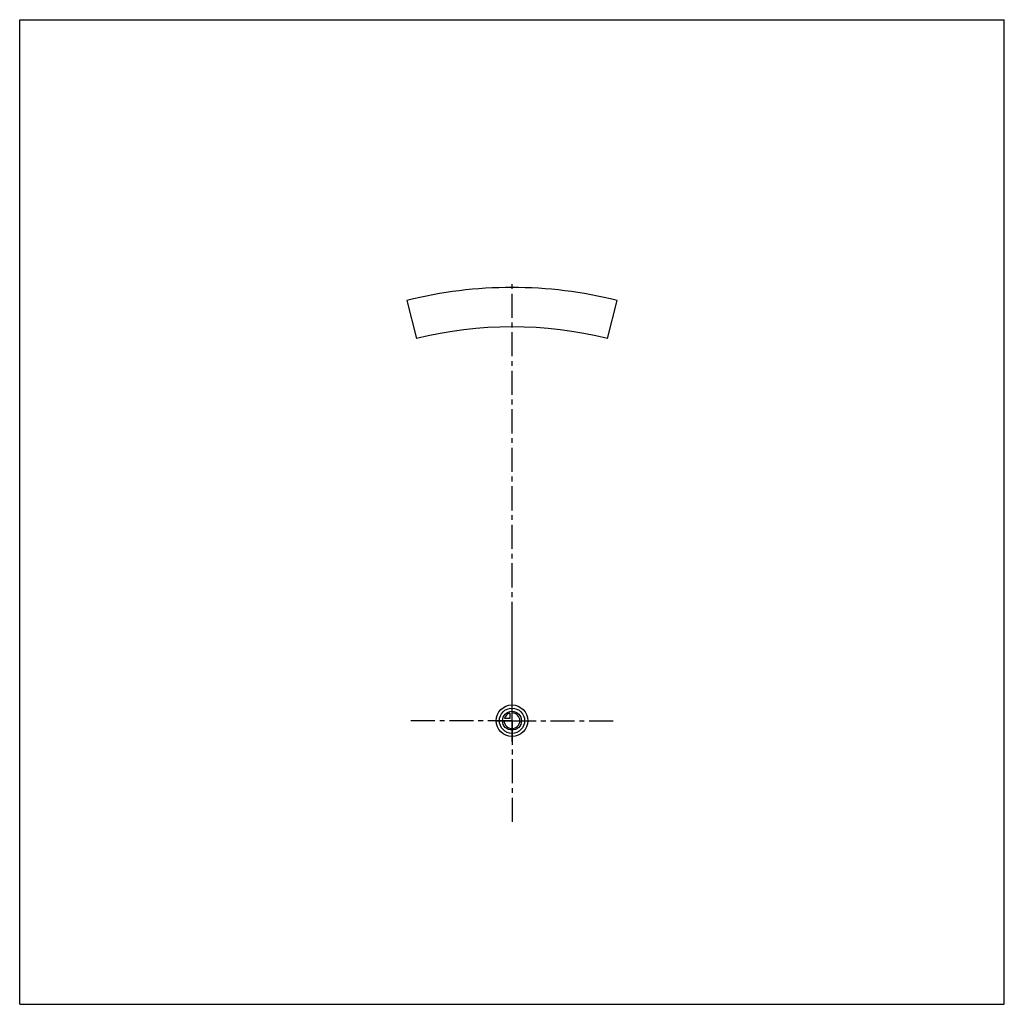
# Model space of a CAD drawing. Header units: millimetres. Extents: x 0 to 1000, y 0 to 1000.
import ezdxf

# ---------------------------------------------------------------- set-up
doc = ezdxf.new("R2010")
doc.units = ezdxf.units.MM
doc.header["$LTSCALE"] = 65.185185
doc.linetypes.add('CENTER', pattern=[0.6, 0.375, -0.075, 0.075, -0.075])
doc.layers.get('0').update_dxf_attribs({"linetype": 'CONTINUOUS'})
for name, color, linetype in [('ACHSEN_S', 7, 'CONTINUOUS'), ('KOERPER', 7, 'CONTINUOUS'), ('KURVEN', 7, 'CONTINUOUS')]:
    doc.layers.add(name, color=color, linetype=linetype)

msp = doc.modelspace()

# ---------------------------------------------------------------- linework, layer by layer
at = {"color": 7, "linetype": 'Continuous'}
for p, q in [((0, 0), (0, 1000)), ((0, 1000), (1000, 1000)), ((1000, 0), (1000, 1000)), ((0, 0), (1000, 0))]:
    msp.add_line(p, q, dxfattribs=at)
at = {"layer": 'ACHSEN_S', "color": 40, "linetype": 'CENTER'}
msp.add_line((500, 267), (500, 733), dxfattribs=at)
at = {"layer": 'KOERPER', "color": 7, "linetype": 'Continuous'}
for p, q in [((393.3, 714.9), (403, 676.1)), ((597, 676.1), (606.7, 714.9))]:
    msp.add_line(p, q, dxfattribs=at)
at = {"layer": 'KOERPER', "color": 40, "linetype": 'CENTER'}
for q in [(500, 393), (395, 288), (605, 288), (500, 183)]:
    msp.add_line((500, 288), q, dxfattribs=at)
at = {"layer": 'KOERPER', "color": 7, "linetype": 'Continuous'}
for radius in [440, 400]:
    msp.add_arc((500, 288), radius, 75.9668, 104.0332, dxfattribs=at)
at = {"layer": 'KURVEN', "color": 40, "linetype": 'Continuous'}
for p, q in [((500, 272), (500, 304)), ((497.8, 290.2), (492.3, 290.2)), ((497.8, 295.7), (497.8, 290.2)), ((484, 288), (516, 288))]:
    msp.add_line(p, q, dxfattribs=at)
for radius in [16, 12.8, 9.6]:
    msp.add_circle((500, 288), radius, dxfattribs=at)
for start, end in [(180, 90), (105.962, 164.038)]:
    msp.add_arc((500, 288), 8, start, end, dxfattribs=at)

doc.saveas('drawing.dxf')
